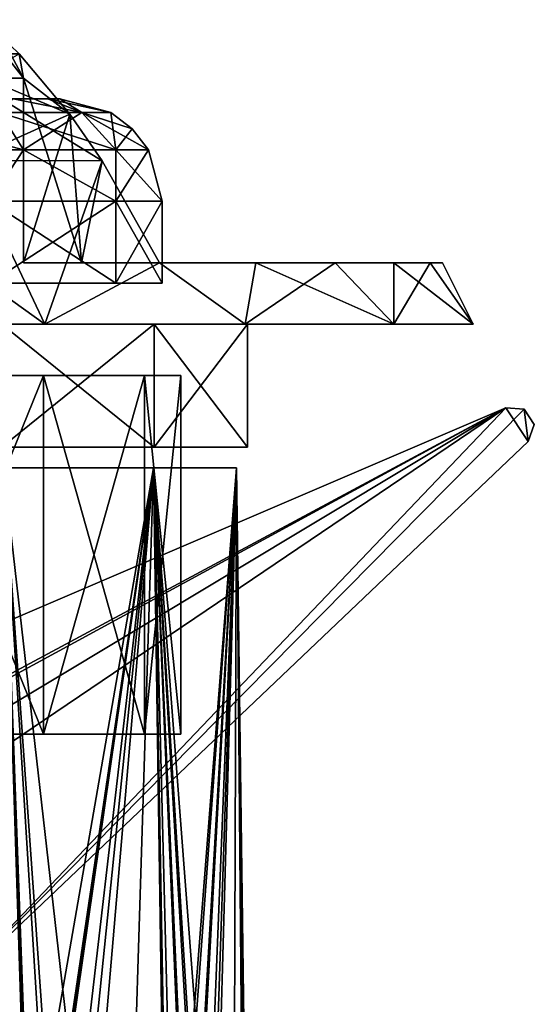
# Model space of a CAD drawing. Header units: millimetres. Extents: x -35 to 35, y -10 to 62.5.
# Tile 5 of 5: x 9.9 to 35, y 14.3 to 62.4. Entities that reach past the tile are written whole.
import ezdxf

# ---------------------------------------------------------------- set-up
doc = ezdxf.new("R2010")
doc.units = ezdxf.units.MM
doc.header["$LTSCALE"] = 65.185185
for name, color, linetype in [('2', 7, 'CONTINUOUS'), ('3', 7, 'CONTINUOUS'), ('4', 7, 'CONTINUOUS'), ('42', 7, 'CONTINUOUS'), ('43', 7, 'CONTINUOUS'), ('5', 7, 'CONTINUOUS'), ('50', 7, 'CONTINUOUS'), ('51', 7, 'CONTINUOUS'), ('52', 7, 'CONTINUOUS'), ('53', 7, 'CONTINUOUS'), ('55', 7, 'CONTINUOUS'), ('56', 7, 'CONTINUOUS'), ('60', 7, 'CONTINUOUS'), ('62', 7, 'CONTINUOUS'), ('63', 7, 'CONTINUOUS'), ('64', 7, 'CONTINUOUS'), ('65', 7, 'CONTINUOUS'), ('66', 7, 'CONTINUOUS')]:
    doc.layers.add(name, color=color, linetype=linetype)

msp = doc.modelspace()

# ---------------------------------------------------------------- linework, layer by layer
at = {"layer": '2', "color": 7, "linetype": 'Continuous', "true_color": 0xf5f5f5}
for points in [[(16.418, 40.5, -13.093), (9.289, -0.527, -18.834), (9.112, 40.5, -18.92), (16.418, 40.5, -13.093)], [(10.586, 0, 18.136), (11.666, -0.527, 17.462), (9.112, 40.5, 18.92), (10.586, 0, 18.136)], [(10.5, 0, 18.187), (10.586, 0, 18.136), (9.112, 40.5, 18.92), (10.5, 0, 18.187)], [(10.413, 0, 18.236), (10.5, 0, 18.187), (9.112, 40.5, 18.92), (10.413, 0, 18.236)], [(11.666, -0.527, 17.462), (12.101, -1.8, 17.163), (9.112, 40.5, 18.92), (11.666, -0.527, 17.462)], [(9.289, -0.527, 18.834), (10.413, 0, 18.236), (9.112, 40.5, 18.92), (9.289, -0.527, 18.834)], [(9.112, 40.5, 18.92), (14.849, -10, 14.849), (16.418, 40.5, 13.093), (9.112, 40.5, 18.92)], [(12.101, -1.8, 17.163), (14.849, -10, 14.849), (9.112, 40.5, 18.92), (12.101, -1.8, 17.163)], [(10.413, 0, -18.236), (9.289, -0.527, -18.834), (16.418, 40.5, -13.093), (10.413, 0, -18.236)], [(10.5, 0, -18.187), (10.413, 0, -18.236), (16.418, 40.5, -13.093), (10.5, 0, -18.187)], [(10.586, 0, -18.136), (10.5, 0, -18.187), (16.418, 40.5, -13.093), (10.586, 0, -18.136)], [(11.666, -0.527, -17.462), (10.586, 0, -18.136), (16.418, 40.5, -13.093), (11.666, -0.527, -17.462)], [(12.101, -1.8, -17.163), (11.666, -0.527, -17.462), (16.418, 40.5, -13.093), (12.101, -1.8, -17.163)], [(14.849, -10, -14.849), (12.101, -10, -17.163), (16.418, 40.5, -13.093), (14.849, -10, -14.849)], [(12.101, -10, -17.163), (12.101, -1.8, -17.163), (16.418, 40.5, -13.093), (12.101, -10, -17.163)], [(17.163, -1.8, -12.101), (14.849, -10, -14.849), (16.418, 40.5, -13.093), (17.163, -1.8, -12.101)], [(14.849, -10, 14.849), (17.163, -10, 12.101), (16.418, 40.5, 13.093), (14.849, -10, 14.849)], [(20.473, 40.5, -4.673), (17.163, -1.8, -12.101), (16.418, 40.5, -13.093), (20.473, 40.5, -4.673)], [(17.163, -10, 12.101), (17.163, -1.8, 12.101), (16.418, 40.5, 13.093), (17.163, -10, 12.101)], [(17.163, -1.8, 12.101), (17.462, -0.527, 11.666), (16.418, 40.5, 13.093), (17.163, -1.8, 12.101)], [(17.462, -0.527, 11.666), (18.136, 0, 10.586), (16.418, 40.5, 13.093), (17.462, -0.527, 11.666)], [(18.136, 0, 10.586), (18.187, 0, 10.5), (16.418, 40.5, 13.093), (18.136, 0, 10.586)], [(18.187, 0, 10.5), (18.236, 0, 10.413), (16.418, 40.5, 13.093), (18.187, 0, 10.5)], [(18.236, 0, 10.413), (18.834, -0.527, 9.289), (16.418, 40.5, 13.093), (18.236, 0, 10.413)], [(18.834, -0.527, 9.289), (19.061, -1.8, 8.813), (16.418, 40.5, 13.093), (18.834, -0.527, 9.289)], [(16.418, 40.5, 13.093), (20.284, -10, 5.435), (20.473, 40.5, 4.673), (16.418, 40.5, 13.093)], [(19.061, -1.8, 8.813), (20.284, -10, 5.435), (16.418, 40.5, 13.093), (19.061, -1.8, 8.813)], [(17.462, -0.527, -11.666), (17.163, -1.8, -12.101), (20.473, 40.5, -4.673), (17.462, -0.527, -11.666)], [(18.136, 0, -10.586), (17.462, -0.527, -11.666), (20.473, 40.5, -4.673), (18.136, 0, -10.586)], [(18.187, 0, -10.5), (18.136, 0, -10.586), (20.473, 40.5, -4.673), (18.187, 0, -10.5)], [(18.236, 0, -10.413), (18.187, 0, -10.5), (20.473, 40.5, -4.673), (18.236, 0, -10.413)], [(18.834, -0.527, -9.289), (18.236, 0, -10.413), (20.473, 40.5, -4.673), (18.834, -0.527, -9.289)], [(19.061, -1.8, -8.813), (18.834, -0.527, -9.289), (20.473, 40.5, -4.673), (19.061, -1.8, -8.813)], [(20.284, -10, -5.435), (19.061, -10, -8.813), (20.473, 40.5, -4.673), (20.284, -10, -5.435)], [(19.061, -10, -8.813), (19.061, -1.8, -8.813), (20.473, 40.5, -4.673), (19.061, -10, -8.813)], [(20.914, -1.8, -1.898), (20.284, -10, -5.435), (20.473, 40.5, -4.673), (20.914, -1.8, -1.898)], [(20.284, -10, 5.435), (20.914, -10, 1.898), (20.473, 40.5, 4.673), (20.284, -10, 5.435)], [(21, 0, -0.1), (20.955, -0.527, -1.372), (20.473, 40.5, 4.673), (21, 0, -0.1)], [(20.473, 40.5, 4.673), (20.914, -1.8, -1.898), (20.473, 40.5, -4.673), (20.473, 40.5, 4.673)], [(20.955, -0.527, -1.372), (20.914, -1.8, -1.898), (20.473, 40.5, 4.673), (20.955, -0.527, -1.372)], [(21, 0, 0), (21, 0, -0.1), (20.473, 40.5, 4.673), (21, 0, 0)], [(21, 0, 0.1), (21, 0, 0), (20.473, 40.5, 4.673), (21, 0, 0.1)], [(20.955, -0.527, 1.372), (21, 0, 0.1), (20.473, 40.5, 4.673), (20.955, -0.527, 1.372)], [(20.914, -10, 1.898), (20.914, -1.8, 1.898), (20.473, 40.5, 4.673), (20.914, -10, 1.898)], [(20.914, -1.8, 1.898), (20.955, -0.527, 1.372), (20.473, 40.5, 4.673), (20.914, -1.8, 1.898)]]:
    msp.add_3dface(points, dxfattribs=at)
at = {"layer": '3', "color": 7, "linetype": 'Continuous', "true_color": 0xf5f5f5}
for points in [[(3.95, 27.5, -17.305), (-11.067, 27.5, -13.878), (11.067, 27.5, -13.878), (3.95, 27.5, -17.305)], [(11.067, 27.5, -13.878), (-11.067, 27.5, -13.878), (0.118, 27.5, -11.499), (11.067, 27.5, -13.878)], [(-11.067, 27.5, 13.878), (11.067, 27.5, 13.878), (0.118, 27.5, 11.499), (-11.067, 27.5, 13.878)], [(-3.95, 27.5, 17.305), (11.067, 27.5, 13.878), (-11.067, 27.5, 13.878), (-3.95, 27.5, 17.305)], [(3.95, 27.5, 17.305), (11.067, 27.5, 13.878), (-3.95, 27.5, 17.305), (3.95, 27.5, 17.305)], [(0.118, 27.5, 11.499), (15.992, 27.5, 7.701), (6.816, 27.5, 9.262), (0.118, 27.5, 11.499)], [(11.067, 27.5, 13.878), (15.992, 27.5, 7.701), (0.118, 27.5, 11.499), (11.067, 27.5, 13.878)], [(8.675, 27.5, -10.383), (11.067, 27.5, -13.878), (0.118, 27.5, -11.499), (8.675, 27.5, -10.383)], [(10.944, 27.5, -3.531), (8.675, 27.5, -8.217), (6.816, 27.5, -9.262), (10.944, 27.5, -3.531)], [(6.816, 27.5, 9.262), (15.992, 27.5, 7.701), (10.944, 27.5, 3.531), (6.816, 27.5, 9.262)], [(9.925, 27.5, -8.217), (8.675, 27.5, -8.217), (10.944, 27.5, -3.531), (9.925, 27.5, -8.217)], [(9.925, 27.5, -10.383), (11.067, 27.5, -13.878), (8.675, 27.5, -10.383), (9.925, 27.5, -10.383)], [(15.992, 27.5, -7.701), (9.925, 27.5, -8.217), (10.944, 27.5, -3.531), (15.992, 27.5, -7.701)], [(15.992, 27.5, -7.701), (10.55, 27.5, -9.3), (9.925, 27.5, -8.217), (15.992, 27.5, -7.701)], [(10.55, 27.5, -9.3), (11.067, 27.5, -13.878), (9.925, 27.5, -10.383), (10.55, 27.5, -9.3)], [(15.992, 27.5, -7.701), (11.067, 27.5, -13.878), (10.55, 27.5, -9.3), (15.992, 27.5, -7.701)], [(17.75, 27.5), (15.992, 27.5, -7.701), (10.944, 27.5, -3.531), (17.75, 27.5)], [(10.944, 27.5, 3.531), (17.75, 27.5), (10.944, 27.5, -3.531), (10.944, 27.5, 3.531)], [(15.992, 27.5, 7.701), (17.75, 27.5), (10.944, 27.5, 3.531), (15.992, 27.5, 7.701)]]:
    msp.add_3dface(points, dxfattribs=at)
at = {"layer": '4', "color": 7, "linetype": 'Continuous', "true_color": 0xf5f5f5}
for points in [[(11.067, 45, 13.878), (3.95, 27.5, 17.305), (3.95, 45, 17.305), (11.067, 45, 13.878)], [(11.067, 27.5, 13.878), (3.95, 27.5, 17.305), (11.067, 45, 13.878), (11.067, 27.5, 13.878)], [(15.992, 27.5, 7.701), (11.067, 27.5, 13.878), (15.992, 45, 7.701), (15.992, 27.5, 7.701)], [(15.992, 45, 7.701), (11.067, 27.5, 13.878), (11.067, 45, 13.878), (15.992, 45, 7.701)], [(17.75, 27.5), (15.992, 27.5, 7.701), (17.75, 45), (17.75, 27.5)], [(17.75, 45), (15.992, 27.5, 7.701), (15.992, 45, 7.701), (17.75, 45)]]:
    msp.add_3dface(points, dxfattribs=at)
at = {"layer": '42', "color": 7, "linetype": 'Continuous'}
for points in [[(-2.362, 28.015, -20.8), (33.606, 43.419, -20.8), (-1.874, 24.374, -20.8), (-2.362, 28.015, -20.8)], [(-1.874, 24.374, -20.8), (33.606, 43.419, -20.8), (0, 25.15, -20.8), (-1.874, 24.374, -20.8)], [(0, 25.15, -20.8), (33.606, 43.419, -20.8), (1.874, 24.374, -20.8), (0, 25.15, -20.8)], [(33.606, 43.419, -20.8), (2.65, 22.5, -20.8), (1.874, 24.374, -20.8), (33.606, 43.419, -20.8)], [(33.606, 43.419, -20.8), (6, 14.5, -20.8), (2.65, 22.5, -20.8), (33.606, 43.419, -20.8)], [(33.606, 43.419, -20.8), (34.5, 43.366, -20.8), (6, 14.5, -20.8), (33.606, 43.419, -20.8)], [(34.5, 43.366, -20.8), (34.689, 41.775, -20.8), (6, 14.5, -20.8), (34.5, 43.366, -20.8)], [(34.993, 42.618, -20.8), (34.689, 41.775, -20.8), (34.5, 43.366, -20.8), (34.993, 42.618, -20.8)]]:
    msp.add_3dface(points, dxfattribs=at)
at = {"layer": '43', "color": 7, "linetype": 'Continuous'}
for points in [[(33.606, 43.419, -20.5), (-2.362, 28.015, -20.5), (1.874, 24.374, -20.5), (33.606, 43.419, -20.5)], [(6, 14.5, -20.5), (33.606, 43.419, -20.5), (1.874, 24.374, -20.5), (6, 14.5, -20.5)], [(6, 14.5, -20.5), (34.689, 41.775, -20.5), (33.606, 43.419, -20.5), (6, 14.5, -20.5)], [(33.606, 43.419, -20.5), (34.689, 41.775, -20.5), (34.5, 43.366, -20.5), (33.606, 43.419, -20.5)], [(34.5, 43.366, -20.5), (34.689, 41.775, -20.5), (34.993, 42.618, -20.5), (34.5, 43.366, -20.5)]]:
    msp.add_3dface(points, dxfattribs=at)
at = {"layer": '5', "color": 7, "linetype": 'Continuous', "true_color": 0xf5f5f5}
for points in [[(3.95, 45, -17.305), (11.067, 27.5, -13.878), (11.067, 45, -13.878), (3.95, 45, -17.305)], [(3.95, 27.5, -17.305), (11.067, 27.5, -13.878), (3.95, 45, -17.305), (3.95, 27.5, -17.305)], [(11.067, 45, -13.878), (15.992, 27.5, -7.701), (15.992, 45, -7.701), (11.067, 45, -13.878)], [(11.067, 27.5, -13.878), (15.992, 27.5, -7.701), (11.067, 45, -13.878), (11.067, 27.5, -13.878)], [(15.992, 27.5, -7.701), (17.75, 27.5), (15.992, 45, -7.701), (15.992, 27.5, -7.701)], [(17.75, 27.5), (17.75, 45), (15.992, 45, -7.701), (17.75, 27.5)]]:
    msp.add_3dface(points, dxfattribs=at)
at = {"layer": '50', "color": 7, "linetype": 'Continuous'}
for points in [[(15.637, 41.5, -12.47), (8.678, 41.5, -18.019), (16.462, 41.5, -14.595), (15.637, 41.5, -12.47)], [(16.462, 41.5, -14.595), (8.678, 41.5, -18.019), (9.025, 41.5, -20.064), (16.462, 41.5, -14.595)], [(8.678, 41.5, 18.019), (15.637, 41.5, 12.47), (16.462, 41.5, 14.595), (8.678, 41.5, 18.019)], [(9.025, 41.5, 20.064), (8.678, 41.5, 18.019), (16.462, 41.5, 14.595), (9.025, 41.5, 20.064)], [(19.499, 41.5, -4.45), (15.637, 41.5, -12.47), (21, 41.5, -6.557), (19.499, 41.5, -4.45)], [(21, 41.5, -6.557), (15.637, 41.5, -12.47), (16.462, 41.5, -14.595), (21, 41.5, -6.557)], [(15.637, 41.5, 12.47), (19.499, 41.5, 4.45), (21, 41.5, 6.557), (15.637, 41.5, 12.47)], [(16.462, 41.5, 14.595), (15.637, 41.5, 12.47), (21, 41.5, 6.557), (16.462, 41.5, 14.595)], [(19.499, 41.5, 4.45), (19.499, 41.5, -4.45), (21, 41.5, 6.557), (19.499, 41.5, 4.45)], [(21, 41.5, 6.557), (19.499, 41.5, -4.45), (21, 41.5, -6.557), (21, 41.5, 6.557)]]:
    msp.add_3dface(points, dxfattribs=at)
at = {"layer": '51', "color": 7, "linetype": 'Continuous'}
for points in [[(0, 47.5, -22), (11.116, 47.5, -30.54), (9.025, 47.5, -20.064), (0, 47.5, -22)], [(11.116, 47.5, 30.54), (0, 47.5, 32.5), (9.025, 47.5, 20.064), (11.116, 47.5, 30.54)], [(0, 47.5, -32.5), (11.116, 47.5, -30.54), (0, 47.5, -22), (0, 47.5, -32.5)], [(9.025, 47.5, -20.064), (11.116, 47.5, -30.54), (16.462, 47.5, -14.595), (9.025, 47.5, -20.064)], [(16.462, 47.5, 14.595), (11.116, 47.5, 30.54), (9.025, 47.5, 20.064), (16.462, 47.5, 14.595)], [(11.116, 47.5, -30.54), (20.89, 47.5, -24.897), (16.462, 47.5, -14.595), (11.116, 47.5, -30.54)], [(20.891, 47.5, 24.896), (11.116, 47.5, 30.54), (16.462, 47.5, 14.595), (20.891, 47.5, 24.896)], [(16.462, 47.5, -14.595), (20.89, 47.5, -24.897), (21, 47.5, -6.557), (16.462, 47.5, -14.595)], [(21, 47.5, 6.557), (20.891, 47.5, 24.896), (16.462, 47.5, 14.595), (21, 47.5, 6.557)], [(20.89, 47.5, -24.897), (28.146, 47.5, -16.25), (21, 47.5, -6.557), (20.89, 47.5, -24.897)], [(28.146, 47.5, -16.25), (20.891, 47.5, 24.896), (21, 47.5, 6.557), (28.146, 47.5, -16.25)], [(28.146, 47.5, 16.25), (20.891, 47.5, 24.896), (28.146, 47.5, -16.25), (28.146, 47.5, 16.25)], [(21, 47.5, -6.557), (28.146, 47.5, -16.25), (21, 47.5, 6.557), (21, 47.5, -6.557)], [(32.006, 47.5, -5.644), (28.146, 47.5, 16.25), (28.146, 47.5, -16.25), (32.006, 47.5, -5.644)], [(32.006, 47.5, 5.644), (28.146, 47.5, 16.25), (32.006, 47.5, -5.644), (32.006, 47.5, 5.644)]]:
    msp.add_3dface(points, dxfattribs=at)
at = {"layer": '52', "color": 7, "linetype": 'Continuous'}
for points in [[(9.025, 41.5, -20.064), (9.025, 47.5, -20.064), (16.462, 47.5, -14.595), (9.025, 41.5, -20.064)], [(9.025, 41.5, 20.064), (16.462, 41.5, 14.595), (9.025, 47.5, 20.064), (9.025, 41.5, 20.064)], [(16.462, 41.5, -14.595), (9.025, 41.5, -20.064), (16.462, 47.5, -14.595), (16.462, 41.5, -14.595)], [(16.462, 41.5, 14.595), (16.462, 47.5, 14.595), (9.025, 47.5, 20.064), (16.462, 41.5, 14.595)], [(21, 41.5, 6.557), (21, 47.5, 6.557), (16.462, 47.5, 14.595), (21, 41.5, 6.557)], [(21, 41.5, -6.557), (16.462, 41.5, -14.595), (21, 47.5, -6.557), (21, 41.5, -6.557)], [(16.462, 41.5, -14.595), (16.462, 47.5, -14.595), (21, 47.5, -6.557), (16.462, 41.5, -14.595)], [(16.462, 41.5, 14.595), (21, 41.5, 6.557), (16.462, 47.5, 14.595), (16.462, 41.5, 14.595)]]:
    msp.add_3dface(points, dxfattribs=at)
at = {"layer": '53', "color": 7, "linetype": 'Continuous'}
for points in [[(21, 41.5, -6.557), (21, 47.5, -6.557), (21, 47.5, 6.557), (21, 41.5, -6.557)], [(21, 41.5, 6.557), (21, 41.5, -6.557), (21, 47.5, 6.557), (21, 41.5, 6.557)]]:
    msp.add_3dface(points, dxfattribs=at)
at = {"layer": '55', "color": 7, "linetype": 'Continuous'}
for points in [[(9.871, 60.691, -13.568), (12.34, 57.751, -19.074), (5.418, 60.693, -15.876), (9.871, 60.691, -13.568)], [(12.34, 57.751, -19.074), (7.332, 55.478, -24.743), (5.418, 60.693, -15.876), (12.34, 57.751, -19.074)], [(7.332, 55.478, 24.743), (13.92, 55.475, 21.734), (5.418, 60.693, 15.876), (7.332, 55.478, 24.743)], [(5.418, 60.693, 15.876), (13.92, 55.475, 21.734), (12.34, 57.751, 19.074), (5.418, 60.693, 15.876)], [(9.871, 60.691, 13.568), (5.418, 60.693, 15.876), (12.34, 57.751, 19.074), (9.871, 60.691, 13.568)], [(13.92, 55.475, -21.734), (7.332, 55.478, -24.743), (12.34, 57.751, -19.074), (13.92, 55.475, -21.734)], [(0, 55.481, 25.803), (11.116, 47.5, 30.54), (7.332, 55.478, 24.743), (0, 55.481, 25.803)], [(0, 47.5, 32.5), (11.116, 47.5, 30.54), (0, 55.481, 25.803), (0, 47.5, 32.5)], [(11.116, 47.5, -30.54), (0, 47.5, -32.5), (7.332, 55.478, -24.743), (11.116, 47.5, -30.54)], [(13.92, 55.475, -21.734), (11.116, 47.5, -30.54), (7.332, 55.478, -24.743), (13.92, 55.475, -21.734)], [(7.332, 55.478, 24.743), (11.116, 47.5, 30.54), (13.92, 55.475, 21.734), (7.332, 55.478, 24.743)], [(11.116, 47.5, 30.54), (16.712, 50.5, 25.537), (13.92, 55.475, 21.734), (11.116, 47.5, 30.54)], [(16.712, 50.5, -25.537), (11.116, 47.5, -30.54), (13.92, 55.475, -21.734), (16.712, 50.5, -25.537)], [(20.89, 47.5, -24.897), (11.116, 47.5, -30.54), (16.712, 50.5, -25.537), (20.89, 47.5, -24.897)], [(11.116, 47.5, 30.54), (20.891, 47.5, 24.896), (16.712, 50.5, 25.537), (11.116, 47.5, 30.54)], [(16.712, 50.5, 25.537), (20.891, 47.5, 24.896), (21.415, 50.5, 21.745), (16.712, 50.5, 25.537)], [(21.415, 50.5, -21.745), (20.89, 47.5, -24.897), (16.712, 50.5, -25.537), (21.415, 50.5, -21.745)], [(25.278, 50.5, -17.101), (20.89, 47.5, -24.897), (21.415, 50.5, -21.745), (25.278, 50.5, -17.101)], [(28.146, 47.5, -16.25), (20.89, 47.5, -24.897), (25.278, 50.5, -17.101), (28.146, 47.5, -16.25)], [(20.891, 47.5, 24.896), (28.146, 47.5, 16.25), (21.415, 50.5, 21.745), (20.891, 47.5, 24.896)], [(21.415, 50.5, 21.745), (28.146, 47.5, 16.25), (25.278, 50.5, 17.101), (21.415, 50.5, 21.745)], [(25.278, 50.5, 17.101), (28.146, 47.5, 16.25), (28.151, 50.5, 11.787), (25.278, 50.5, 17.101)], [(28.151, 50.5, -11.787), (28.146, 47.5, -16.25), (25.278, 50.5, -17.101), (28.151, 50.5, -11.787)], [(28.146, 47.5, 16.25), (32.006, 47.5, 5.644), (28.151, 50.5, 11.787), (28.146, 47.5, 16.25)], [(29.921, 50.5, -6.011), (28.146, 47.5, -16.25), (28.151, 50.5, -11.787), (29.921, 50.5, -6.011)], [(32.006, 47.5, -5.644), (28.146, 47.5, -16.25), (29.921, 50.5, -6.011), (32.006, 47.5, -5.644)], [(28.151, 50.5, 11.787), (32.006, 47.5, 5.644), (29.921, 50.5, 6.011), (28.151, 50.5, 11.787)], [(29.921, 50.5, 6.011), (32.006, 47.5, 5.644), (30.519, 50.5), (29.921, 50.5, 6.011)], [(30.519, 50.5), (32.006, 47.5, -5.644), (29.921, 50.5, -6.011), (30.519, 50.5)], [(32.006, 47.5, 5.644), (32.006, 47.5, -5.644), (30.519, 50.5), (32.006, 47.5, 5.644)]]:
    msp.add_3dface(points, dxfattribs=at)
at = {"layer": '56', "color": 7, "linetype": 'Continuous'}
for points in [[(28.151, 50.5, -11.787), (25.278, 50.5, -17.101), (10.077, 50.5, -14.124), (28.151, 50.5, -11.787)], [(28.151, 50.5, -11.787), (10.077, 50.5, -14.124), (15.425, 50.5, -7.943), (28.151, 50.5, -11.787)], [(10.077, 50.5, -14.124), (25.278, 50.5, -17.101), (12.92, 50.5, -20.106), (10.077, 50.5, -14.124)], [(25.278, 50.5, 17.101), (28.151, 50.5, 11.787), (10.077, 50.5, 14.124), (25.278, 50.5, 17.101)], [(12.92, 50.5, 20.106), (25.278, 50.5, 17.101), (10.077, 50.5, 14.124), (12.92, 50.5, 20.106)], [(10.077, 50.5, 14.124), (28.151, 50.5, 11.787), (15.425, 50.5, 7.943), (10.077, 50.5, 14.124)], [(21.415, 50.5, -21.745), (16.712, 50.5, -25.537), (12.92, 50.5, -20.106), (21.415, 50.5, -21.745)], [(25.278, 50.5, -17.101), (21.415, 50.5, -21.745), (12.92, 50.5, -20.106), (25.278, 50.5, -17.101)], [(16.712, 50.5, 25.537), (21.415, 50.5, 21.745), (12.92, 50.5, 20.106), (16.712, 50.5, 25.537)], [(21.415, 50.5, 21.745), (25.278, 50.5, 17.101), (12.92, 50.5, 20.106), (21.415, 50.5, 21.745)], [(17.35, 50.5), (29.921, 50.5, -6.011), (15.425, 50.5, -7.943), (17.35, 50.5)], [(28.151, 50.5, 11.787), (29.921, 50.5, 6.011), (15.425, 50.5, 7.943), (28.151, 50.5, 11.787)], [(29.921, 50.5, 6.011), (30.519, 50.5), (15.425, 50.5, 7.943), (29.921, 50.5, 6.011)], [(15.425, 50.5, 7.943), (30.519, 50.5), (17.35, 50.5), (15.425, 50.5, 7.943)], [(29.921, 50.5, -6.011), (28.151, 50.5, -11.787), (15.425, 50.5, -7.943), (29.921, 50.5, -6.011)], [(30.519, 50.5), (29.921, 50.5, -6.011), (17.35, 50.5), (30.519, 50.5)]]:
    msp.add_3dface(points, dxfattribs=at)
at = {"layer": '60', "color": 7, "linetype": 'Continuous'}
for points in [[(10.077, 59.5, -14.124), (7.855, 62.353, -5.317), (7.789, 59.5, -4.8), (10.077, 59.5, -14.124)], [(8.989, 61.536, -10.814), (7.855, 62.353, -5.317), (10.077, 59.5, -14.124), (8.989, 61.536, -10.814)], [(9.871, 60.691, -13.568), (8.989, 61.536, -10.814), (10.077, 59.5, -14.124), (9.871, 60.691, -13.568)], [(9.871, 60.691, 13.568), (10.077, 59.5, 14.124), (7.789, 59.5, 4.8), (9.871, 60.691, 13.568)], [(12.34, 57.751, -19.074), (9.871, 60.691, -13.568), (10.077, 59.5, -14.124), (12.34, 57.751, -19.074)], [(9.871, 60.691, 13.568), (12.34, 57.751, 19.074), (10.077, 59.5, 14.124), (9.871, 60.691, 13.568)], [(12.92, 50.5, -20.106), (12.34, 57.751, -19.074), (10.077, 59.5, -14.124), (12.92, 50.5, -20.106)], [(10.077, 50.5, -14.124), (12.92, 50.5, -20.106), (10.077, 59.5, -14.124), (10.077, 50.5, -14.124)], [(12.34, 57.751, 19.074), (10.077, 50.5, 14.124), (10.077, 59.5, 14.124), (12.34, 57.751, 19.074)], [(12.34, 57.751, 19.074), (12.92, 50.5, 20.106), (10.077, 50.5, 14.124), (12.34, 57.751, 19.074)], [(12.34, 57.751, 19.074), (13.92, 55.475, 21.734), (12.92, 50.5, 20.106), (12.34, 57.751, 19.074)], [(13.92, 55.475, -21.734), (12.34, 57.751, -19.074), (12.92, 50.5, -20.106), (13.92, 55.475, -21.734)], [(16.712, 50.5, -25.537), (13.92, 55.475, -21.734), (12.92, 50.5, -20.106), (16.712, 50.5, -25.537)], [(13.92, 55.475, 21.734), (16.712, 50.5, 25.537), (12.92, 50.5, 20.106), (13.92, 55.475, 21.734)]]:
    msp.add_3dface(points, dxfattribs=at)
at = {"layer": '62', "color": 153, "linetype": 'Continuous', "true_color": 0x69a3d4}
for points in [[(14.593, 53.5, 8.425), (8.425, 53.5, 14.593), (14.593, 49.5, 8.425), (14.593, 53.5, 8.425)], [(14.593, 49.5, 8.425), (8.425, 53.5, 14.593), (8.425, 49.5, 14.593), (14.593, 49.5, 8.425)], [(16.85, 49.5), (14.593, 53.5, 8.425), (14.593, 49.5, 8.425), (16.85, 49.5)], [(16.85, 53.5), (14.593, 53.5, 8.425), (16.85, 49.5), (16.85, 53.5)]]:
    msp.add_3dface(points, dxfattribs=at)
at = {"layer": '63', "color": 153, "linetype": 'Continuous', "true_color": 0x69a3d4}
for points in [[(8.425, 53.5, -14.593), (14.593, 53.5, -8.425), (8.425, 49.5, -14.593), (8.425, 53.5, -14.593)], [(8.425, 49.5, -14.593), (14.593, 53.5, -8.425), (14.593, 49.5, -8.425), (8.425, 49.5, -14.593)], [(16.85, 53.5), (16.85, 49.5), (14.593, 49.5, -8.425), (16.85, 53.5)], [(14.593, 53.5, -8.425), (16.85, 53.5), (14.593, 49.5, -8.425), (14.593, 53.5, -8.425)]]:
    msp.add_3dface(points, dxfattribs=at)
at = {"layer": '64', "color": 153, "linetype": 'Continuous', "true_color": 0x69a3d4}
for points in [[(-11.85, 58.5), (11.85, 58.5), (11.27, 58.5, -3.662), (-11.85, 58.5)], [(-11.27, 58.5, 3.662), (11.85, 58.5), (-11.85, 58.5), (-11.27, 58.5, 3.662)], [(-11.27, 58.5, -3.662), (-11.85, 58.5), (11.27, 58.5, -3.662), (-11.27, 58.5, -3.662)], [(9.587, 58.5, -6.965), (-11.27, 58.5, -3.662), (11.27, 58.5, -3.662), (9.587, 58.5, -6.965)], [(11.27, 58.5, 3.662), (11.85, 58.5), (-11.27, 58.5, 3.662), (11.27, 58.5, 3.662)], [(-9.587, 58.5, 6.965), (11.27, 58.5, 3.662), (-11.27, 58.5, 3.662), (-9.587, 58.5, 6.965)], [(9.587, 58.5, 6.965), (11.27, 58.5, 3.662), (-9.587, 58.5, 6.965), (9.587, 58.5, 6.965)]]:
    msp.add_3dface(points, dxfattribs=at)
at = {"layer": '65', "color": 153, "linetype": 'Continuous', "true_color": 0x69a3d4}
for points in [[(12.929, 57.83, 6.226), (9.587, 58.5, 6.965), (8.947, 57.83, 11.219), (12.929, 57.83, 6.226)], [(11.27, 58.5, 3.662), (9.587, 58.5, 6.965), (12.929, 57.83, 6.226), (11.27, 58.5, 3.662)], [(14.35, 57.83), (11.27, 58.5, 3.662), (12.929, 57.83, 6.226), (14.35, 57.83)], [(11.85, 58.5), (11.27, 58.5, 3.662), (14.35, 57.83), (11.85, 58.5)], [(10.089, 55.998, 12.651), (3.193, 57.83, 13.99), (3.601, 55.998, 15.776), (10.089, 55.998, 12.651)], [(8.947, 57.83, 11.219), (3.193, 57.83, 13.99), (10.089, 55.998, 12.651), (8.947, 57.83, 11.219)], [(14.579, 55.998, 7.021), (8.947, 57.83, 11.219), (10.089, 55.998, 12.651), (14.579, 55.998, 7.021)], [(12.929, 57.83, 6.226), (8.947, 57.83, 11.219), (14.579, 55.998, 7.021), (12.929, 57.83, 6.226)], [(16.181, 55.998), (12.929, 57.83, 6.226), (14.579, 55.998, 7.021), (16.181, 55.998)], [(15.386, 57.036), (12.929, 57.83, 6.226), (16.181, 55.998), (15.386, 57.036)], [(14.35, 57.83), (12.929, 57.83, 6.226), (15.386, 57.036), (14.35, 57.83)], [(8.425, 53.5, 14.593), (10.089, 55.998, 12.651), (3.601, 55.998, 15.776), (8.425, 53.5, 14.593)], [(8.425, 53.5, 14.593), (14.593, 53.5, 8.425), (10.089, 55.998, 12.651), (8.425, 53.5, 14.593)], [(14.593, 53.5, 8.425), (14.579, 55.998, 7.021), (10.089, 55.998, 12.651), (14.593, 53.5, 8.425)], [(16.85, 53.5), (16.181, 55.998), (14.579, 55.998, 7.021), (16.85, 53.5)], [(14.593, 53.5, 8.425), (16.85, 53.5), (14.579, 55.998, 7.021), (14.593, 53.5, 8.425)]]:
    msp.add_3dface(points, dxfattribs=at)
at = {"layer": '66', "color": 153, "linetype": 'Continuous', "true_color": 0x69a3d4}
for points in [[(8.947, 57.83, -11.219), (9.587, 58.5, -6.965), (12.929, 57.83, -6.226), (8.947, 57.83, -11.219)], [(9.587, 58.5, -6.965), (11.27, 58.5, -3.662), (12.929, 57.83, -6.226), (9.587, 58.5, -6.965)], [(11.27, 58.5, -3.662), (11.85, 58.5), (12.929, 57.83, -6.226), (11.27, 58.5, -3.662)], [(11.85, 58.5), (14.35, 57.83), (12.929, 57.83, -6.226), (11.85, 58.5)], [(3.601, 55.998, -15.776), (8.947, 57.83, -11.219), (10.089, 55.998, -12.651), (3.601, 55.998, -15.776)], [(8.947, 57.83, -11.219), (12.929, 57.83, -6.226), (10.089, 55.998, -12.651), (8.947, 57.83, -11.219)], [(10.089, 55.998, -12.651), (12.929, 57.83, -6.226), (14.579, 55.998, -7.021), (10.089, 55.998, -12.651)], [(12.929, 57.83, -6.226), (14.35, 57.83), (14.579, 55.998, -7.021), (12.929, 57.83, -6.226)], [(14.35, 57.83), (15.386, 57.036), (14.579, 55.998, -7.021), (14.35, 57.83)], [(15.386, 57.036), (16.181, 55.998), (14.579, 55.998, -7.021), (15.386, 57.036)], [(8.425, 53.5, -14.593), (3.601, 55.998, -15.776), (10.089, 55.998, -12.651), (8.425, 53.5, -14.593)], [(14.593, 53.5, -8.425), (8.425, 53.5, -14.593), (10.089, 55.998, -12.651), (14.593, 53.5, -8.425)], [(14.593, 53.5, -8.425), (10.089, 55.998, -12.651), (14.579, 55.998, -7.021), (14.593, 53.5, -8.425)], [(16.181, 55.998), (14.593, 53.5, -8.425), (14.579, 55.998, -7.021), (16.181, 55.998)], [(16.85, 53.5), (14.593, 53.5, -8.425), (16.181, 55.998), (16.85, 53.5)]]:
    msp.add_3dface(points, dxfattribs=at)

doc.saveas('drawing.dxf')
